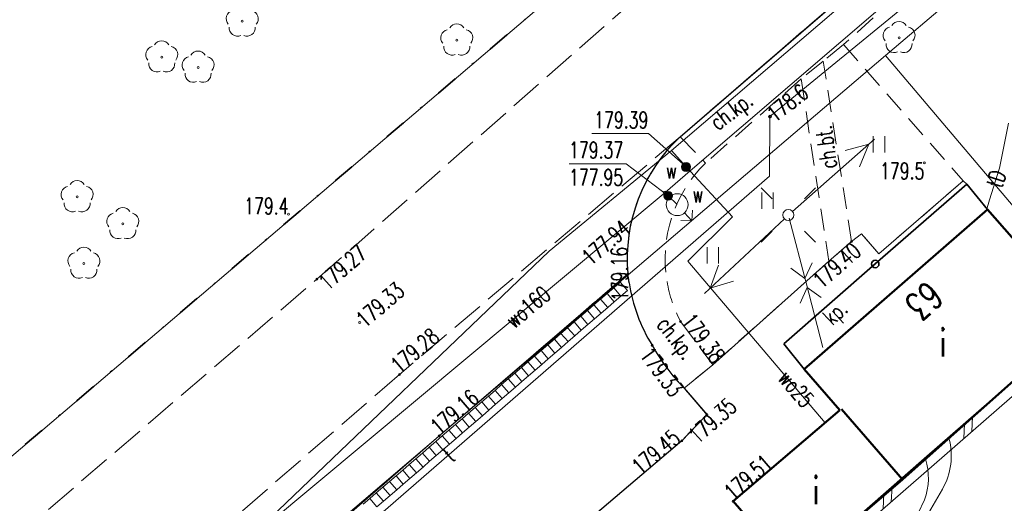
# Model space of a CAD drawing. Header units: metres. Extents: x 7429064 to 7429988, y 5709479 to 5710302.
# Tile 22 of 37: x 7429629 to 7429674, y 5709968 to 5709990. Entities that reach past the tile are written whole.
import ezdxf
from ezdxf.enums import TextEntityAlignment as Align

# ---------------------------------------------------------------- set-up
doc = ezdxf.new("R2010")
doc.units = ezdxf.units.M
doc.header["$MEASUREMENT"] = 0
for name, pattern in [('1', [0]), ('12', [3, 1, -1, 0, -1]), ('3_1', [0]), ('3_14', [1, -1]), ('3_KTCR02', [1.5, 1, -0.5]), ('3_KTJZ01', [2, 1.5, -0.5]), ('3_KTKR01', [0]), ('3_KTPL01', [2, 1.5, -0.5]), ('3_PTTU', [1.5, 1, -0.5]), ('5_EGBB01', [0]), ('7_1', [0]), ('7_SUPE_01', [0]), ('7_SUPT_01', [0]), ('7_SUPW_01', [0])]:
    doc.linetypes.add(name, pattern=pattern)
doc.layers.get('0').update_dxf_attribs({"color": 250, "linetype": 'CONTINUOUS', "lineweight": 100})
for name, color, linetype, lineweight in [('BUIB_L_1', 7, 'CONTINUOUS', 18), ('DZIALKA_L_0', 96, '1', 18), ('EADTD_T_0', 7, 'CONTINUOUS', 25), ('EGBB_E_T_0', 7, 'CONTINUOUS', 25), ('EGBB_L_0', 7, '5_EGBB01', 50), ('EGBB_L_1', 7, '5_EGBB01', 50), ('GMINA_L_0', 7, '12', 35), ('KTCR_E_T_1', 7, 'CONTINUOUS', 15), ('KTCR_L_1', 7, '3_KTCR02', 18), ('KTJZ_L_0', 7, '3_KTJZ01', 18), ('KTKR_L_0', 7, '3_KTKR01', 25), ('KTOK_L_4', 7, 'CONTINUOUS', 35), ('KTPL_E_T_0', 7, 'CONTINUOUS', 15), ('KTPL_L_0', 7, '3_KTPL01', 18), ('OBOP_T_1', 96, 'CONTINUOUS', 18), ('OBOP_T_1_a', 96, 'CONTINUOUS', 18), ('PTTU_L_2', 7, '3_PTTU', 18), ('RTPW_T_0', 7, 'CONTINUOUS', 15), ('RTPW_T_0_a', 7, 'CONTINUOUS', 15), ('RTPW_T_1', 7, 'CONTINUOUS', 15), ('SUPE_L_3', 1, '7_SUPE_01', 18), ('SUPT_E_T_0', 30, 'CONTINUOUS', 15), ('SUPT_L_0', 30, '7_SUPT_01', 18), ('SUPW_E_T_0', 5, 'CONTINUOUS', 15), ('SUPW_L_0', 5, '7_SUPW_01', 18), ('SUSM_T_0', 7, 'CONTINUOUS', 18), ('SUSM_T_3', 7, 'CONTINUOUS', 18), ('SUTT_T_0', 30, 'CONTINUOUS', 18), ('SUTW_T_0', 5, 'CONTINUOUS', 18), ('SUUK_L_0', 7, 'CONTINUOUS', 18), ('SUUW_E_T_5', 7, 'CONTINUOUS', 15), ('SUUW_T_0', 7, 'CONTINUOUS', 18), ('SUUW_T_7', 7, 'CONTINUOUS', 18)]:
    doc.layers.add(name, color=color, linetype=linetype, lineweight=lineweight)
doc.styles.get("Standard").update_dxf_attribs({"font": 'Simplex.SHX', "width": 0.75})

# ---------------------------------------------------------------- blocks, each defined once
blk = doc.blocks.new('3_OBOP02_01')
at = {"linetype": 'Continuous'}
blk.add_circle((0, 0), 0.045, dxfattribs=at)
for centre, start, end in [((-0.357, 0.116), 102.1445, 221.86), ((0, 0.375), 30.1401, 149.8599), ((0.357, 0.116), 318.14, 77.8555), ((-0.22, -0.303), 174.1482, 293.8542), ((0.22, -0.303), 246.1458, 5.8518)]:
    blk.add_arc(centre, 0.375, start, end, dxfattribs=at)
blk = doc.blocks.new('3_PTTU04')
at = {"linetype": 'Continuous'}
for p, q in [((-0.2625, -0.375), (-0.2625, 0.375)), ((0.2625, -0.375), (0.2625, 0.375))]:
    blk.add_line(p, q, dxfattribs=at)
blk = doc.blocks.new('3_RTPW02')
at = {"linetype": 'Continuous'}
blk.add_circle((0, 0), 0.045, dxfattribs=at)
blk = doc.blocks.new('3_RTPW01')
at = {"linetype": 'Continuous'}
blk.add_circle((0, 0), 0.045, dxfattribs=at)
blk = doc.blocks.new('4_OBOP02_01')
at = {"linetype": 'Continuous'}
blk.add_circle((0, 0), 0.045, dxfattribs=at)
for centre, start, end in [((-0.357, 0.116), 102.1445, 221.86), ((0, 0.375), 30.1401, 149.8599), ((0.357, 0.116), 318.14, 77.8555), ((-0.22, -0.303), 174.1482, 293.8542), ((0.22, -0.303), 246.1458, 5.8518)]:
    blk.add_arc(centre, 0.375, start, end, dxfattribs=at)
blk = doc.blocks.new('4_RTPW01')
at = {"linetype": 'Continuous'}
blk.add_circle((0, 0), 0.045, dxfattribs=at)
blk = doc.blocks.new('7_SUSM04_01')
at = {"linetype": 'Continuous'}
blk.add_circle((0, 0), 0.25, dxfattribs=at)
blk = doc.blocks.new('7_SUSM01_01')
at = {"linetype": 'Continuous'}
for p, q in [((-0.742, 0.742), (-1.237, 1.237)), ((0.742, 0.742), (1.237, 1.237)), ((-0.742, -0.742), (-1.237, -1.237)), ((0.742, -0.742), (1.237, -1.237))]:
    blk.add_line(p, q, dxfattribs=at)
blk = doc.blocks.new('7_SUPS01_07')
at = {"linetype": 'Continuous'}
blk.add_circle((0, 0), 0.0625, dxfattribs=at)
blk = doc.blocks.new('7_SUPS01_08')
at = {"linetype": 'Continuous'}
blk.add_circle((0, 0), 0.0625, dxfattribs=at)
blk = doc.blocks.new('7_SUUS02')
at = {"linetype": 'Continuous'}
for p, q in [((0, 1), (-0.35355, 0.64645)), ((0, 1), (0.35355, 0.64645)), ((0, 0.5), (0, 1))]:
    blk.add_line(p, q, dxfattribs=at)
blk.add_circle((0, 0), 0.5, dxfattribs=at)
blk = doc.blocks.new('7_SUUS25')
at = {"linetype": 'Continuous'}
for radius in [0.2, 0.175, 0.15, 0.125, 0.1, 0.075, 0.05, 0.025, 0.00715]:
    blk.add_circle((0, 0), radius, dxfattribs=at)

msp = doc.modelspace()

# ---------------------------------------------------------------- linework, layer by layer
at = {"layer": 'BUIB_L_1', "linetype": '3_1'}
for p, q in [((7429670.575, 5709969.736), (7429674.26, 5709972.947)), ((7429670.903, 5709969.359), (7429674.589, 5709972.57)), ((7429672.746, 5709970.965), (7429672.786, 5709971.663)), ((7429672.377, 5709970.644), (7429672.417, 5709971.342)), ((7429666.889, 5709966.525), (7429670.575, 5709969.736)), ((7429667.218, 5709966.148), (7429670.903, 5709969.359)), ((7429668.692, 5709967.433), (7429668.732, 5709968.131)), ((7429669.06, 5709967.754), (7429669.1, 5709968.452))]:
    msp.add_line(p, q, dxfattribs=at)
at = {"layer": 'DZIALKA_L_0', "linetype": '1'}
for p, q in [((7429668.8, 5709988.15), (7429832.91, 5710127.96)), ((7429660.24, 5709996.55), (7429435.86, 5709805.65)), ((7429408.88, 5709766.76), (7429668.8, 5709988.15)), ((7429668.8, 5709988.15), (7429690.654, 5709962.348))]:
    msp.add_line(p, q, dxfattribs=at)
at = {"layer": 'EGBB_L_0'}
for p, q in [((7429661.84, 5709967.78), (7429666.72, 5709971.95)), ((7429666.79, 5709971.99), (7429669.58, 5709968.78)), ((7429669.58, 5709968.78), (7429664.65, 5709964.56)), ((7429664.65, 5709964.56), (7429661.84, 5709967.78))]:
    msp.add_line(p, q, dxfattribs=at)
at = {"layer": 'EGBB_L_1'}
for p, q in [((7429673.46, 5709981.12), (7429665.09, 5709973.82)), ((7429677.84, 5709976.119), (7429673.46, 5709981.12)), ((7429669.58, 5709968.78), (7429677.84, 5709976.119)), ((7429665.09, 5709973.82), (7429666.72, 5709971.95))]:
    msp.add_line(p, q, dxfattribs=at)
at = {"layer": 'GMINA_L_0', "linetype": '12'}
msp.add_line((7429435.86, 5709805.65), (7429660.24, 5709996.55), dxfattribs=at)
at = {"layer": 'KTCR_L_1', "linetype": '3_14'}
msp.add_line((7429659.414, 5709984.441), (7429669.51, 5709993.15), dxfattribs=at)
at = {"layer": 'KTCR_L_1', "linetype": '3_KTCR02'}
for p, q in [((7429670.48, 5709991.88), (7429666.885, 5709988.662)), ((7429666.885, 5709988.662), (7429665.954, 5709987.896)), ((7429665.954, 5709987.896), (7429664.942, 5709987.083)), ((7429667.25, 5709979.66), (7429665.954, 5709987.896)), ((7429664.942, 5709987.083), (7429660.576, 5709983.242)), ((7429664.942, 5709987.083), (7429666.21, 5709978.75)), ((7429659.414, 5709984.441), (7429660.576, 5709983.242)), ((7429667.25, 5709979.66), (7429666.21, 5709978.75)), ((7429659.433, 5709976), (7429660.905, 5709974.025)), ((7429660.905, 5709974.025), (7429659.596, 5709972.95))]:
    msp.add_line(p, q, dxfattribs=at)
for centre, radius, start, end in [((7429664.606, 5709978.867), 7.617, 132.9698, 185.1745), ((7429664.838, 5709978.858), 6.114, 134.1963, 189.7802), ((7429651.209, 5709977.101), 5.91, 6.5241, 10.5214), ((7429664.561, 5709978.898), 7.564, 188.555, 211.8249), ((7429664.838, 5709978.858), 6.114, 189.7802, 207.8727), ((7429666.319, 5709979.494), 9.382, 209.2572, 224.2269)]:
    msp.add_arc(centre, radius, start, end, dxfattribs=at)
at = {"layer": 'KTJZ_L_0', "linetype": '3_KTJZ01'}
for p, q in [((7429642.8, 5709977.93), (7429665.37, 5709997.77)), ((7429669.51, 5709993.15), (7429659.414, 5709984.441)), ((7429659.414, 5709984.441), (7429646.58, 5709973.58)), ((7429619.9, 5709958.3), (7429642.8, 5709977.93)), ((7429646.58, 5709973.58), (7429623.65, 5709953.67))]:
    msp.add_line(p, q, dxfattribs=at)
at = {"layer": 'KTKR_L_0', "linetype": '3_KTKR01'}
for p, q in [((7429659.414, 5709984.441), (7429669.51, 5709993.15)), ((7429659.596, 5709972.95), (7429660.638, 5709971.741)), ((7429660.638, 5709971.741), (7429659.489, 5709970.55)), ((7429659.489, 5709970.55), (7429653.59, 5709965.54))]:
    msp.add_line(p, q, dxfattribs=at)
for centre, radius, start, end in [((7429664.607, 5709978.867), 7.618, 132.9703, 185.1739), ((7429650.542, 5709977.001), 6.584, 6.7287, 10.3168), ((7429664.561, 5709978.898), 7.564, 188.555, 211.8249), ((7429666.319, 5709979.494), 9.382, 209.2572, 224.2269)]:
    msp.add_arc(centre, radius, start, end, dxfattribs=at)
at = {"layer": 'KTOK_L_4'}
for p, q in [((7429668.334, 5709978.627), (7429672.516, 5709982.274)), ((7429672.516, 5709982.274), (7429673.46, 5709981.12)), ((7429664.152, 5709974.98), (7429668.334, 5709978.627)), ((7429665.09, 5709973.82), (7429664.152, 5709974.98))]:
    msp.add_line(p, q, dxfattribs=at)
msp.add_circle((7429668.334, 5709978.627), 0.17, dxfattribs=at)
at = {"layer": 'KTPL_L_0', "linetype": '3_KTPL01'}
for p, q in [((7429659.414, 5709984.441), (7429646.58, 5709973.58)), ((7429659.414, 5709984.441), (7429658.901, 5709983.915)), ((7429658.901, 5709983.915), (7429658.441, 5709983.342)), ((7429658.441, 5709983.342), (7429658.038, 5709982.728)), ((7429658.038, 5709982.728), (7429657.697, 5709982.077)), ((7429657.697, 5709982.077), (7429657.421, 5709981.396)), ((7429672.352, 5709982.422), (7429672.516, 5709982.274)), ((7429672.516, 5709982.274), (7429673.46, 5709981.12)), ((7429657.421, 5709981.396), (7429657.213, 5709980.691)), ((7429673.46, 5709981.12), (7429665.09, 5709973.82)), ((7429657.213, 5709980.691), (7429657.073, 5709979.97)), ((7429657.073, 5709979.97), (7429656.998, 5709979.241)), ((7429656.998, 5709979.241), (7429656.993, 5709978.616)), ((7429656.993, 5709978.616), (7429656.999, 5709978.486)), ((7429656.999, 5709978.486), (7429657.02, 5709978.18)), ((7429657.02, 5709978.18), (7429651.913, 5709973.79)), ((7429657.02, 5709978.18), (7429657.081, 5709977.772)), ((7429646.58, 5709973.58), (7429623.65, 5709953.67)), ((7429651.913, 5709973.79), (7429648.4, 5709970.77)), ((7429665.09, 5709973.82), (7429666.72, 5709971.95)), ((7429659.596, 5709972.95), (7429660.638, 5709971.741)), ((7429660.638, 5709971.741), (7429659.596, 5709972.95)), ((7429660.638, 5709971.741), (7429659.489, 5709970.55)), ((7429659.489, 5709970.55), (7429660.638, 5709971.741)), ((7429666.72, 5709971.95), (7429661.84, 5709967.78)), ((7429648.4, 5709970.77), (7429634.59, 5709958.8)), ((7429659.489, 5709970.55), (7429653.59, 5709965.54)), ((7429664.65, 5709964.56), (7429661.84, 5709967.78))]:
    msp.add_line(p, q, dxfattribs=at)
at = {"layer": 'KTPL_L_0', "linetype": '3_14'}
for p, q in [((7429668.501, 5709979.096), (7429672.352, 5709982.422)), ((7429667.25, 5709979.66), (7429667.698, 5709980.01)), ((7429667.698, 5709980.01), (7429668.501, 5709979.096)), ((7429666.21, 5709978.75), (7429667.25, 5709979.66)), ((7429660.905, 5709974.025), (7429666.21, 5709978.75)), ((7429657.02, 5709978.18), (7429648.4, 5709970.77)), ((7429659.596, 5709972.95), (7429660.905, 5709974.025)), ((7429648.4, 5709970.77), (7429634.59, 5709958.8))]:
    msp.add_line(p, q, dxfattribs=at)
at = {"layer": 'KTPL_L_0', "linetype": '3_KTPL01'}
for centre, radius, start, end in [((7429664.561, 5709978.898), 7.564, 188.555, 211.8249), ((7429666.319, 5709979.494), 9.382, 209.2572, 224.2269)]:
    msp.add_arc(centre, radius, start, end, dxfattribs=at)
at = {"layer": 'PTTU_L_2', "linetype": '3_PTTU'}
for p, q in [((7429666.885, 5709988.662), (7429665.954, 5709987.896)), ((7429666.885, 5709988.662), (7429672.352, 5709982.422)), ((7429667.25, 5709979.66), (7429665.954, 5709987.896)), ((7429664.942, 5709987.083), (7429660.576, 5709983.242)), ((7429664.942, 5709987.083), (7429666.21, 5709978.75)), ((7429672.352, 5709982.422), (7429668.501, 5709979.096)), ((7429667.698, 5709980.01), (7429667.25, 5709979.66)), ((7429668.501, 5709979.096), (7429667.698, 5709980.01)), ((7429666.21, 5709978.75), (7429660.905, 5709974.025)), ((7429659.433, 5709976), (7429660.905, 5709974.025))]:
    msp.add_line(p, q, dxfattribs=at)
for start, end in [(134.1963, 189.7802), (189.7802, 207.8727)]:
    msp.add_arc((7429664.838, 5709978.858), 6.114, start, end, dxfattribs=at)
at = {"layer": 'SUPE_L_3', "linetype": '7_SUPE_01'}
for p, q in [((7429664.546, 5709981.031), (7429668.305, 5709984.328)), ((7429666.96, 5709983.813), (7429668.042, 5709984.097)), ((7429667.62, 5709983.062), (7429668.042, 5709984.097)), ((7429660.522, 5709977.281), (7429664.176, 5709980.695)), ((7429665.17, 5709977.76), (7429664.397, 5709980.718)), ((7429660.778, 5709977.52), (7429661.167, 5709978.568)), ((7429665.116, 5709977.967), (7429664.477, 5709978.432)), ((7429665.116, 5709977.967), (7429665.445, 5709978.685)), ((7429660.778, 5709977.52), (7429661.85, 5709977.838)), ((7429664.895, 5709976.835), (7429665.224, 5709977.553)), ((7429665.943, 5709974.803), (7429665.17, 5709977.76)), ((7429665.862, 5709977.088), (7429665.224, 5709977.553)), ((7429670.3, 5709967.24), (7429670.59, 5709967.85))]:
    msp.add_line(p, q, dxfattribs=at)
msp.add_arc((7429667.813, 5709968.846), 2.95, 340.2619, 17.1287, dxfattribs=at)
at = {"layer": 'SUPT_L_0', "linetype": '7_SUPT_01'}
for p, q in [((7429663.52, 5709985.36), (7429676.38, 5709995.92)), ((7429663.5, 5709982.64), (7429663.52, 5709985.36)), ((7429674.02, 5709983), (7429674.43, 5709985.07)), ((7429673.56, 5709981.56), (7429674.02, 5709983)), ((7429620.61, 5709945.42), (7429663.5, 5709982.64)), ((7429673.416, 5709981.082), (7429673.56, 5709981.56)), ((7429668.93, 5709964.09), (7429671.4, 5709968.34))]:
    msp.add_line(p, q, dxfattribs=at)
msp.add_arc((7429668.821, 5709969.852), 2.99, 329.6128, 15.7209, dxfattribs=at)
at = {"layer": 'SUPW_L_0', "linetype": '7_SUPW_01'}
for p, q in [((7429659.872, 5709982.877), (7429732.87, 5710045.46)), ((7429694.747, 5710014.324), (7429659.01, 5709983.809)), ((7429659.01, 5709983.809), (7429653.429, 5709979.217)), ((7429659.01, 5709983.809), (7429659.68, 5709983.06)), ((7429659.68, 5709983.06), (7429661.808, 5709980.783)), ((7429658.72, 5709981.89), (7429659.872, 5709982.877)), ((7429593.18, 5709927.23), (7429658.72, 5709981.89)), ((7429658.72, 5709981.89), (7429658.87, 5709981.74)), ((7429658.87, 5709981.74), (7429659.28, 5709981.34)), ((7429661.808, 5709980.783), (7429659.76, 5709978.761)), ((7429653.429, 5709979.217), (7429637.103, 5709963.604)), ((7429659.76, 5709978.761), (7429666.044, 5709971.372))]:
    msp.add_line(p, q, dxfattribs=at)
at = {"layer": 'SUPW_L_0', "linetype": '7_1'}
for p, q in [((7429659.872, 5709982.877), (7429732.87, 5710045.46)), ((7429659.01, 5709983.809), (7429694.747, 5710014.324)), ((7429659.01, 5709983.809), (7429653.429, 5709979.217)), ((7429659.68, 5709983.06), (7429659.01, 5709983.809)), ((7429661.808, 5709980.783), (7429659.68, 5709983.06)), ((7429658.72, 5709981.89), (7429659.872, 5709982.877)), ((7429593.18, 5709927.23), (7429658.72, 5709981.89)), ((7429658.87, 5709981.74), (7429658.72, 5709981.89)), ((7429659.28, 5709981.34), (7429658.87, 5709981.74)), ((7429659.76, 5709978.761), (7429661.808, 5709980.783)), ((7429653.429, 5709979.217), (7429637.103, 5709963.604)), ((7429666.044, 5709971.372), (7429659.76, 5709978.761))]:
    msp.add_line(p, q, dxfattribs=at)
at = {"layer": 'SUTW_T_0', "linetype": 'Continuous'}
for p, q in [((7429655.381, 5709984.583), (7429657.959, 5709984.583)), ((7429659.68, 5709983.06), (7429657.959, 5709984.583)), ((7429654.333, 5709983.207), (7429656.938, 5709983.207)), ((7429658.87, 5709981.74), (7429656.938, 5709983.207))]:
    msp.add_line(p, q, dxfattribs=at)
at = {"layer": 'SUUK_L_0'}
for p, q in [((7429656.074, 5709977.278), (7429656.375, 5709977.539)), ((7429656.375, 5709977.539), (7429656.677, 5709977.799)), ((7429656.375, 5709977.539), (7429656.702, 5709977.16)), ((7429656.677, 5709977.799), (7429657.003, 5709977.421)), ((7429655.772, 5709977.018), (7429656.074, 5709977.278)), ((7429656.074, 5709977.278), (7429656.4, 5709976.9)), ((7429656.702, 5709977.16), (7429656.4, 5709976.9)), ((7429657.003, 5709977.421), (7429656.702, 5709977.16)), ((7429655.169, 5709976.497), (7429655.471, 5709976.758)), ((7429655.471, 5709976.758), (7429655.772, 5709977.018)), ((7429655.471, 5709976.758), (7429655.797, 5709976.379)), ((7429655.772, 5709977.018), (7429656.099, 5709976.64)), ((7429656.099, 5709976.64), (7429655.797, 5709976.379)), ((7429656.4, 5709976.9), (7429656.099, 5709976.64)), ((7429654.566, 5709975.976), (7429654.868, 5709976.237)), ((7429654.868, 5709976.237), (7429655.169, 5709976.497)), ((7429654.868, 5709976.237), (7429655.194, 5709975.858)), ((7429655.169, 5709976.497), (7429655.496, 5709976.119)), ((7429655.797, 5709976.379), (7429655.496, 5709976.119)), ((7429653.963, 5709975.456), (7429654.265, 5709975.716)), ((7429654.265, 5709975.716), (7429654.566, 5709975.976)), ((7429654.265, 5709975.716), (7429654.591, 5709975.338)), ((7429654.566, 5709975.976), (7429654.893, 5709975.598)), ((7429655.194, 5709975.858), (7429654.893, 5709975.598)), ((7429655.496, 5709976.119), (7429655.194, 5709975.858)), ((7429653.662, 5709975.195), (7429653.963, 5709975.456)), ((7429653.963, 5709975.456), (7429654.29, 5709975.077)), ((7429654.591, 5709975.338), (7429654.29, 5709975.077)), ((7429654.893, 5709975.598), (7429654.591, 5709975.338)), ((7429653.059, 5709974.674), (7429653.36, 5709974.935)), ((7429653.36, 5709974.935), (7429653.662, 5709975.195)), ((7429653.36, 5709974.935), (7429653.687, 5709974.556)), ((7429653.662, 5709975.195), (7429653.988, 5709974.817)), ((7429653.988, 5709974.817), (7429653.687, 5709974.556)), ((7429654.29, 5709975.077), (7429653.988, 5709974.817)), ((7429652.455, 5709974.153), (7429652.757, 5709974.414)), ((7429652.757, 5709974.414), (7429653.059, 5709974.674)), ((7429652.757, 5709974.414), (7429653.084, 5709974.035)), ((7429653.059, 5709974.674), (7429653.385, 5709974.296)), ((7429653.687, 5709974.556), (7429653.385, 5709974.296)), ((7429651.852, 5709973.633), (7429652.154, 5709973.893)), ((7429652.154, 5709973.893), (7429652.455, 5709974.153)), ((7429652.154, 5709973.893), (7429652.481, 5709973.515)), ((7429652.455, 5709974.153), (7429652.782, 5709973.775)), ((7429653.084, 5709974.035), (7429652.782, 5709973.775)), ((7429653.385, 5709974.296), (7429653.084, 5709974.035)), ((7429651.551, 5709973.372), (7429651.852, 5709973.633)), ((7429651.852, 5709973.633), (7429652.179, 5709973.254)), ((7429652.481, 5709973.515), (7429652.179, 5709973.254)), ((7429652.782, 5709973.775), (7429652.481, 5709973.515)), ((7429650.948, 5709972.851), (7429651.249, 5709973.112)), ((7429651.249, 5709973.112), (7429651.551, 5709973.372)), ((7429651.249, 5709973.112), (7429651.576, 5709972.733)), ((7429651.551, 5709973.372), (7429651.878, 5709972.994)), ((7429651.878, 5709972.994), (7429651.576, 5709972.733)), ((7429652.179, 5709973.254), (7429651.878, 5709972.994)), ((7429650.345, 5709972.331), (7429650.646, 5709972.591)), ((7429650.646, 5709972.591), (7429650.948, 5709972.851)), ((7429650.646, 5709972.591), (7429650.973, 5709972.213)), ((7429650.948, 5709972.851), (7429651.275, 5709972.473)), ((7429651.576, 5709972.733), (7429651.275, 5709972.473)), ((7429650.043, 5709972.07), (7429650.345, 5709972.331)), ((7429650.345, 5709972.331), (7429650.672, 5709971.952)), ((7429650.973, 5709972.213), (7429650.672, 5709971.952)), ((7429651.275, 5709972.473), (7429650.973, 5709972.213)), ((7429649.44, 5709971.549), (7429649.742, 5709971.81)), ((7429649.742, 5709971.81), (7429650.043, 5709972.07)), ((7429649.742, 5709971.81), (7429650.069, 5709971.431)), ((7429650.043, 5709972.07), (7429650.37, 5709971.692)), ((7429650.37, 5709971.692), (7429650.069, 5709971.431)), ((7429650.672, 5709971.952), (7429650.37, 5709971.692)), ((7429648.837, 5709971.029), (7429649.139, 5709971.289)), ((7429649.139, 5709971.289), (7429649.44, 5709971.549)), ((7429649.139, 5709971.289), (7429649.466, 5709970.911)), ((7429649.44, 5709971.549), (7429649.767, 5709971.171)), ((7429650.069, 5709971.431), (7429649.767, 5709971.171)), ((7429648.234, 5709970.508), (7429648.536, 5709970.768)), ((7429648.536, 5709970.768), (7429648.837, 5709971.029)), ((7429648.536, 5709970.768), (7429648.863, 5709970.39)), ((7429648.837, 5709971.029), (7429649.164, 5709970.65)), ((7429649.466, 5709970.911), (7429649.164, 5709970.65)), ((7429649.767, 5709971.171), (7429649.466, 5709970.911)), ((7429647.933, 5709970.247), (7429648.234, 5709970.508)), ((7429648.234, 5709970.508), (7429648.561, 5709970.129)), ((7429648.863, 5709970.39), (7429648.561, 5709970.129)), ((7429649.164, 5709970.65), (7429648.863, 5709970.39)), ((7429647.33, 5709969.726), (7429647.631, 5709969.987)), ((7429647.631, 5709969.987), (7429647.933, 5709970.247)), ((7429647.631, 5709969.987), (7429647.958, 5709969.608)), ((7429647.933, 5709970.247), (7429648.26, 5709969.869)), ((7429648.26, 5709969.869), (7429647.958, 5709969.608)), ((7429648.561, 5709970.129), (7429648.26, 5709969.869)), ((7429646.727, 5709969.206), (7429647.028, 5709969.466)), ((7429647.028, 5709969.466), (7429647.33, 5709969.726)), ((7429647.028, 5709969.466), (7429647.355, 5709969.088)), ((7429647.33, 5709969.726), (7429647.657, 5709969.348)), ((7429647.958, 5709969.608), (7429647.657, 5709969.348)), ((7429646.124, 5709968.685), (7429646.425, 5709968.945)), ((7429646.425, 5709968.945), (7429646.727, 5709969.206)), ((7429646.425, 5709968.945), (7429646.752, 5709968.567)), ((7429646.727, 5709969.206), (7429647.054, 5709968.827)), ((7429647.355, 5709969.088), (7429647.054, 5709968.827)), ((7429647.657, 5709969.348), (7429647.355, 5709969.088)), ((7429645.822, 5709968.424), (7429646.124, 5709968.685)), ((7429646.124, 5709968.685), (7429646.451, 5709968.306)), ((7429646.752, 5709968.567), (7429646.451, 5709968.306)), ((7429647.054, 5709968.827), (7429646.752, 5709968.567)), ((7429645.219, 5709967.904), (7429645.521, 5709968.164)), ((7429645.521, 5709968.164), (7429645.822, 5709968.424)), ((7429645.521, 5709968.164), (7429645.848, 5709967.786)), ((7429645.822, 5709968.424), (7429646.149, 5709968.046)), ((7429646.149, 5709968.046), (7429645.848, 5709967.786)), ((7429646.451, 5709968.306), (7429646.149, 5709968.046)), ((7429644.918, 5709967.643), (7429645.219, 5709967.904)), ((7429645.219, 5709967.904), (7429645.546, 5709967.525)), ((7429645.848, 5709967.786), (7429645.546, 5709967.525))]:
    msp.add_line(p, q, dxfattribs=at)

# ---------------------------------------------------------------- block references
at = {"layer": 'OBOP_T_1'}
msp.add_blockref('3_OBOP02_01', (7429669.42, 5709988.964), dxfattribs=at)
at = {"layer": 'OBOP_T_1_a'}
for p in [(7429639.39, 5709989.72), (7429649.2, 5709988.85), (7429635.71, 5709988.08), (7429637.37, 5709987.61), (7429631.84, 5709981.69), (7429633.93, 5709980.46), (7429632.15, 5709978.65)]:
    msp.add_blockref('4_OBOP02_01', p, dxfattribs=at)
at = {"layer": 'PTTU_L_2'}
for p in [(7429668.501, 5709984.096), (7429663.405, 5709981.525), (7429660.905, 5709979.025)]:
    msp.add_blockref('3_PTTU04', p, dxfattribs=at)
at = {"layer": 'RTPW_T_0'}
msp.add_blockref('3_RTPW01', (7429670.576, 5709983.252), dxfattribs=at)
at = {"layer": 'RTPW_T_0_a'}
msp.add_blockref('4_RTPW01', (7429641.506, 5709980.899), dxfattribs=at)
at = {"layer": 'RTPW_T_1'}
for p in [(7429667.25, 5709979.66), (7429642.8, 5709977.93), (7429657.02, 5709978.18), (7429644.76, 5709975.95), (7429659.433, 5709976), (7429658.134, 5709974.909), (7429646.58, 5709973.58), (7429660.638, 5709971.741), (7429648.4, 5709970.77), (7429659.489, 5709970.55), (7429661.84, 5709967.78)]:
    msp.add_blockref('3_RTPW02', p, dxfattribs=at)
at = {"layer": 'SUSM_T_0'}
msp.add_blockref('7_SUSM01_01', (7429664.358, 5709980.866), dxfattribs=at)
at = {"layer": 'SUSM_T_3'}
msp.add_blockref('7_SUSM04_01', (7429664.358, 5709980.866), dxfattribs=at)
at = {"layer": 'SUTT_T_0'}
msp.add_blockref('7_SUPS01_07', (7429663.52, 5709985.36), dxfattribs=at)
at = {"layer": 'SUTW_T_0'}
for p in [(7429659.68, 5709983.06), (7429658.72, 5709981.89), (7429658.87, 5709981.74)]:
    msp.add_blockref('7_SUPS01_08', p, dxfattribs=at)
at = {"layer": 'SUUW_T_0', "rotation": 221.5477488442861}
msp.add_blockref('7_SUUS02', (7429659.28, 5709981.34), dxfattribs=at)
at = {"layer": 'SUUW_T_7'}
msp.add_blockref('7_SUUS25', (7429659.68, 5709983.06), dxfattribs=at)
at = {"layer": 'SUUW_T_7', "rotation": 39.26513559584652}
msp.add_blockref('7_SUUS25', (7429658.87, 5709981.74), dxfattribs=at)

# ---------------------------------------------------------------- texts
at = {"layer": 'EADTD_T_0', "width": 0.7}
msp.add_text('63', height=1.25, rotation=221.2447, dxfattribs=at).set_placement((7429670.16, 5709977.41), align=Align.CENTER)
at = {"layer": 'EGBB_E_T_0', "width": 0.7}
for p in [(7429671.43, 5709975.052), (7429665.611, 5709968.298)]:
    msp.add_text('i', height=1.25, dxfattribs=at).set_placement(p, align=Align.MIDDLE)
at = {"layer": 'KTCR_E_T_1', "width": 0.7}
for s, rotation, p in [('ch.kp.', 37.0928, (7429661.823, 5709985.526)), ('ch.bt.', 97.679, (7429666.088, 5709983.963)), ('ch.kp.', 307.7757, (7429659.137, 5709975.168))]:
    msp.add_text(s, height=0.75, rotation=rotation, dxfattribs=at).set_placement(p, align=Align.MIDDLE)
at = {"layer": 'KTPL_E_T_0', "width": 0.7}
msp.add_text('kp.', height=0.75, rotation=43.0733, dxfattribs=at).set_placement((7429666.579, 5709976.315), align=Align.MIDDLE)
at = {"layer": 'RTPW_T_0', "width": 0.7}
msp.add_text('179.5', height=0.75, dxfattribs=at).set_placement((7429670.576, 5709983.252), align=Align.TOP_RIGHT)
at = {"layer": 'RTPW_T_0_a', "width": 0.7}
msp.add_text('179.4', height=0.75, dxfattribs=at).set_placement((7429641.506, 5709980.899), align=Align.RIGHT)
at = {"layer": 'RTPW_T_1', "width": 0.7}
for s, rotation, p in [('179.27', 41.3169, (7429642.8, 5709977.93)), ('179.33', 306.7421, (7429658.134, 5709974.909))]:
    msp.add_text(s, height=0.75, rotation=rotation, dxfattribs=at).set_placement(p, align=Align.TOP_LEFT)
msp.add_text('179.40', height=0.75, rotation=41.4583, dxfattribs=at).set_placement((7429667.25, 5709979.66), align=Align.TOP_RIGHT)
msp.add_text('179.16', height=0.75, rotation=91.0758, dxfattribs=at).set_placement((7429657.02, 5709978.18), align=Align.CENTER)
msp.add_text('179.33', height=0.75, rotation=40.7312, dxfattribs=at).set_placement((7429644.76, 5709975.95), align=Align.MIDDLE_LEFT)
for s, rotation, p in [('179.38', 306.6924, (7429659.433, 5709976)), ('179.28', 40.2391, (7429646.58, 5709973.58)), ('179.16', 40.6409, (7429648.4, 5709970.77)), ('179.51', 41.2135, (7429661.84, 5709967.78))]:
    msp.add_text(s, height=0.75, rotation=rotation, dxfattribs=at).set_placement(p)
msp.add_text('179.35', height=0.75, rotation=41.8117, dxfattribs=at).set_placement((7429660.638, 5709971.741), align=Align.TOP_CENTER)
msp.add_text('179.45', height=0.75, rotation=40.6434, dxfattribs=at).set_placement((7429659.489, 5709970.55), align=Align.RIGHT)
at = {"layer": 'SUPT_E_T_0', "width": 0.7}
for s, rotation, p in [('tD', 72.2842, (7429673.865, 5709982.515)), ('t', 40.9515, (7429648.826, 5709969.906))]:
    msp.add_text(s, height=0.75, rotation=rotation, dxfattribs=at).set_placement(p, align=Align.MIDDLE)
at = {"layer": 'SUPW_E_T_0', "width": 0.7}
for s, rotation, p in [('wo160', 39.8279, (7429652.451, 5709976.661)), ('wo25', 310.3817, (7429664.72, 5709972.929))]:
    msp.add_text(s, height=0.75, rotation=rotation, dxfattribs=at).set_placement(p, align=Align.MIDDLE)
at = {"layer": 'SUTT_T_0', "width": 0.7}
msp.add_text('178.6', height=0.75, rotation=38.0308, dxfattribs=at).set_placement((7429663.52, 5709985.36), align=Align.MIDDLE_LEFT)
at = {"layer": 'SUTW_T_0', "width": 0.7}
msp.add_text('179.39', height=0.75, dxfattribs=at).set_placement((7429657.959, 5709984.833), align=Align.RIGHT)
for s, p in [('179.37', (7429654.333, 5709984.207)), ('177.95', (7429654.333, 5709982.957))]:
    msp.add_text(s, height=0.75, dxfattribs=at).set_placement(p, align=Align.TOP_LEFT)
msp.add_text('177.94', height=0.75, rotation=40.91, dxfattribs=at).set_placement((7429656.952, 5709980.416), align=Align.MIDDLE_RIGHT)
at = {"layer": 'SUUW_E_T_5', "width": 0.7}
msp.add_text('w', height=0.75, dxfattribs=at).set_placement((7429658.769, 5709982.527))
msp.add_text('w', height=0.75, dxfattribs=at).set_placement((7429659.98, 5709982.185), align=Align.TOP_LEFT)

doc.saveas('drawing.dxf')
